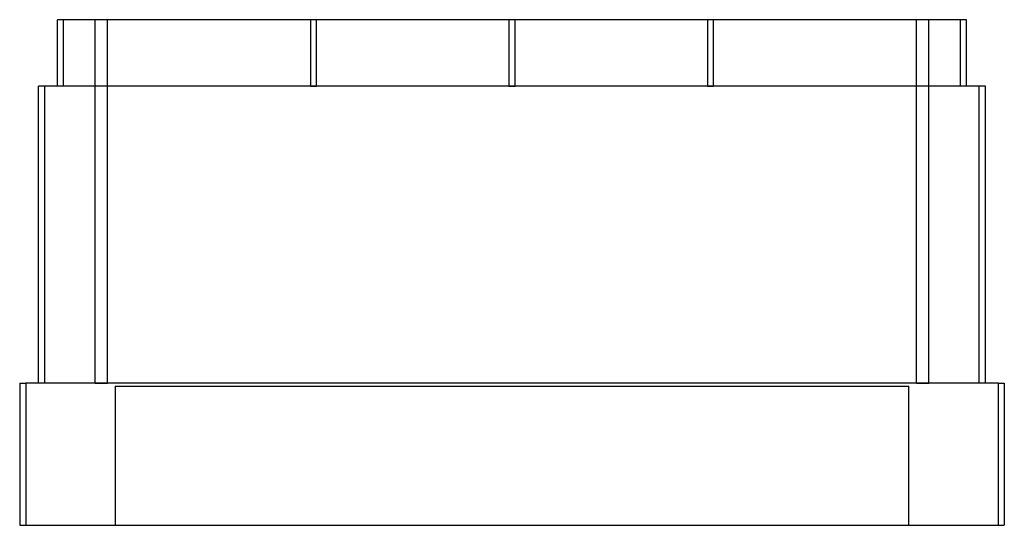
# Model space of a CAD drawing. Header units: millimetres. Extents: x -162 to 162, y -25 to 142.
import ezdxf

# ---------------------------------------------------------------- set-up
doc = ezdxf.new("R2010")
doc.units = ezdxf.units.MM
doc.layers.add('MAIN-1', color=7, linetype='Continuous')
doc.layers.add('MAIN-2', color=7, linetype='Continuous')

msp = doc.modelspace()

# ---------------------------------------------------------------- linework, layer by layer
at = {"layer": 'MAIN-1'}
for p, q in [((-148, 142), (-150, 142)), ((-150, 120), (-150, 142)), ((148, 142), (-148, 142)), ((-148, 120), (-148, 142)), ((150, 142), (148, 142)), ((148, 120), (148, 142)), ((150, 120), (150, 142)), ((-156.25, 22), (-156.25, 120)), ((-154.25, 120), (-156.25, 120)), ((-154.25, 22), (-154.25, 120)), ((154.25, 120), (-154.25, 120)), ((154.25, 22), (154.25, 120)), ((156.25, 120), (154.25, 120)), ((156.25, 22), (156.25, 120)), ((-162.5, 22), (-160.5, 22)), ((-162.5, 22), (-162.5, -25)), ((160.5, 22), (-160.5, 22)), ((-160.5, 22), (-160.5, -25)), ((160.5, 22), (162.5, 22)), ((160.5, 22), (160.5, -25)), ((162.5, 22), (162.5, -25)), ((-162.5, -25), (-160.5, -25)), ((-160.5, -25), (160.5, -25)), ((160.5, -25), (162.5, -25))]:
    msp.add_line(p, q, dxfattribs=at)
at = {"layer": 'MAIN-2'}
for p, q in [((-150, 142), (-150, 142)), ((-148, 120), (-148, 142)), ((-137.55, 142), (-137.55, 142)), ((-137.55, 142), (-137.55, 142)), ((-137.55, 142), (-137.55, 142)), ((-137.55, 142), (-137.55, 142)), ((-137.55, 142), (-137.55, 142)), ((-137.55, 142), (-137.55, 142)), ((-137.55, 142), (-137.55, 142)), ((-137.55, 142), (-137.55, 142)), ((-137.55, 142), (-137.55, 142)), ((-137.55, 142), (-137.55, 142)), ((-137.55, 142), (-137.55, 142)), ((-137.55, 142), (-137.55, 142)), ((-137.55, 142), (-137.55, 142)), ((-137.55, 142), (-137.55, 142)), ((-137.55, 142), (-137.55, 142)), ((-137.55, 142), (-137.55, 142)), ((-137.55, 142), (-137.55, 142)), ((-137.55, 142), (-137.55, 142)), ((-137.55, 142), (-137.55, 142)), ((-137.55, 142), (-137.55, 142)), ((-137.55, 142), (-137.55, 142)), ((-137.55, 142), (-137.55, 142)), ((-137.55, 22), (-137.55, 142)), ((-133.55, 22), (-133.55, 142)), ((-133.55, 22), (-133.55, 142)), ((-66.5, 142), (-66.5, 142)), ((-66.5, 142), (-66.5, 120)), ((-66.5, 142), (-66.5, 142)), ((-66.5, 142), (-66.5, 142)), ((-66.5, 142), (-66.5, 142)), ((-66.5, 142), (-66.5, 142)), ((-66.5, 142), (-66.5, 142)), ((-66.5, 142), (-66.5, 142)), ((-66.5, 142), (-66.5, 142)), ((-66.5, 142), (-66.5, 142)), ((-66.5, 142), (-66.5, 142)), ((-66.5, 142), (-66.5, 142)), ((-66.5, 142), (-66.5, 142)), ((-66.5, 142), (-66.5, 142)), ((-66.5, 142), (-66.5, 142)), ((-66.5, 142), (-66.5, 142)), ((-66.5, 142), (-66.5, 142)), ((-66.5, 142), (-66.5, 142)), ((-66.5, 142), (-66.5, 142)), ((-66.5, 142), (-66.5, 142)), ((-66.5, 142), (-66.5, 142)), ((-66.5, 142), (-66.5, 142)), ((-66.5, 142), (-66.5, 142)), ((-64.5, 142), (-64.5, 142)), ((-64.5, 142), (-64.5, 142)), ((-64.5, 142), (-64.5, 142)), ((-64.5, 142), (-64.5, 142)), ((-64.5, 142), (-64.5, 142)), ((-64.5, 142), (-64.5, 142)), ((-64.5, 142), (-64.5, 142)), ((-64.5, 142), (-64.5, 142)), ((-64.5, 142), (-64.5, 142)), ((-64.5, 142), (-64.5, 142)), ((-64.5, 142), (-64.5, 142)), ((-64.5, 142), (-64.5, 142)), ((-64.5, 142), (-64.5, 142)), ((-64.5, 142), (-64.5, 142)), ((-64.5, 142), (-64.5, 142)), ((-64.5, 142), (-64.5, 142)), ((-64.5, 142), (-64.5, 142)), ((-64.5, 142), (-64.5, 142)), ((-64.5, 142), (-64.5, 142)), ((-64.5, 142), (-64.5, 142)), ((-64.5, 142), (-64.5, 142)), ((-64.5, 142), (-64.5, 142)), ((-64.5, 120), (-64.5, 142)), ((-1, 142), (-1, 142)), ((-1, 142), (-1, 120)), ((-1, 142), (-1, 142)), ((-1, 142), (-1, 142)), ((-1, 142), (-1, 142)), ((-1, 142), (-1, 142)), ((-1, 142), (-1, 142)), ((-1, 142), (-1, 142)), ((-1, 142), (-1, 142)), ((-1, 142), (-1, 142)), ((-1, 142), (-1, 142)), ((-1, 142), (-1, 142)), ((-1, 142), (-1, 142)), ((-1, 142), (-1, 142)), ((-1, 142), (-1, 142)), ((-1, 142), (-1, 142)), ((-1, 142), (-1, 142)), ((-1, 142), (-1, 142)), ((-1, 142), (-1, 142)), ((-1, 142), (-1, 142)), ((-1, 142), (-1, 142)), ((-1, 142), (-1, 142)), ((-1, 142), (-1, 142)), ((1, 142), (1, 142)), ((1, 142), (1, 142)), ((1, 142), (1, 142)), ((1, 142), (1, 142)), ((1, 142), (1, 142)), ((1, 142), (1, 142)), ((1, 142), (1, 142)), ((1, 142), (1, 142)), ((1, 142), (1, 142)), ((1, 142), (1, 142)), ((1, 142), (1, 142)), ((1, 142), (1, 142)), ((1, 142), (1, 142)), ((1, 142), (1, 142)), ((1, 142), (1, 142)), ((1, 142), (1, 142)), ((1, 142), (1, 142)), ((1, 142), (1, 142)), ((1, 142), (1, 142)), ((1, 142), (1, 142)), ((1, 142), (1, 142)), ((1, 142), (1, 142)), ((1, 120), (1, 142)), ((64.5, 142), (64.5, 142)), ((64.5, 142), (64.5, 120)), ((64.5, 142), (64.5, 142)), ((64.5, 142), (64.5, 142)), ((64.5, 142), (64.5, 142)), ((64.5, 142), (64.5, 142)), ((64.5, 142), (64.5, 142)), ((64.5, 142), (64.5, 142)), ((64.5, 142), (64.5, 142)), ((64.5, 142), (64.5, 142)), ((64.5, 142), (64.5, 142)), ((64.5, 142), (64.5, 142)), ((64.5, 142), (64.5, 142)), ((64.5, 142), (64.5, 142)), ((64.5, 142), (64.5, 142)), ((64.5, 142), (64.5, 142)), ((64.5, 142), (64.5, 142)), ((64.5, 142), (64.5, 142)), ((64.5, 142), (64.5, 142)), ((64.5, 142), (64.5, 142)), ((64.5, 142), (64.5, 142)), ((64.5, 142), (64.5, 142)), ((64.5, 142), (64.5, 142)), ((66.5, 142), (66.5, 142)), ((66.5, 142), (66.5, 142)), ((66.5, 142), (66.5, 142)), ((66.5, 142), (66.5, 142)), ((66.5, 142), (66.5, 142)), ((66.5, 142), (66.5, 142)), ((66.5, 142), (66.5, 142)), ((66.5, 142), (66.5, 142)), ((66.5, 142), (66.5, 142)), ((66.5, 142), (66.5, 142)), ((66.5, 142), (66.5, 142)), ((66.5, 142), (66.5, 142)), ((66.5, 142), (66.5, 142)), ((66.5, 142), (66.5, 142)), ((66.5, 142), (66.5, 142)), ((66.5, 142), (66.5, 142)), ((66.5, 142), (66.5, 142)), ((66.5, 142), (66.5, 142)), ((66.5, 142), (66.5, 142)), ((66.5, 142), (66.5, 142)), ((66.5, 142), (66.5, 142)), ((66.5, 142), (66.5, 142)), ((66.5, 120), (66.5, 142)), ((133.55, 22), (133.55, 142)), ((133.55, 22), (133.55, 142)), ((137.55, 142), (137.55, 142)), ((137.55, 142), (137.55, 142)), ((137.55, 142), (137.55, 142)), ((137.55, 142), (137.55, 142)), ((137.55, 142), (137.55, 142)), ((137.55, 142), (137.55, 142)), ((137.55, 142), (137.55, 142)), ((137.55, 142), (137.55, 142)), ((137.55, 142), (137.55, 142)), ((137.55, 142), (137.55, 142)), ((137.55, 142), (137.55, 142)), ((137.55, 142), (137.55, 142)), ((137.55, 142), (137.55, 142)), ((137.55, 142), (137.55, 142)), ((137.55, 142), (137.55, 142)), ((137.55, 142), (137.55, 142)), ((137.55, 142), (137.55, 142)), ((137.55, 142), (137.55, 142)), ((137.55, 142), (137.55, 142)), ((137.55, 142), (137.55, 142)), ((137.55, 142), (137.55, 142)), ((137.55, 142), (137.55, 142)), ((137.55, 22), (137.55, 142)), ((148, 120), (148, 142)), ((150, 142), (150, 142)), ((-156.25, 120), (-156.25, 120)), ((-154.25, 22), (-154.25, 120)), ((-150, 120), (-150, 120)), ((-137.55, 120), (-137.55, 120)), ((-137.55, 120), (-137.55, 120)), ((-137.55, 120), (-137.55, 120)), ((-137.55, 120), (-137.55, 120)), ((-137.55, 120), (-137.55, 120)), ((-137.55, 120), (-137.55, 120)), ((-137.55, 120), (-137.55, 120)), ((-137.55, 120), (-137.55, 120)), ((-137.55, 120), (-137.55, 120)), ((-137.55, 120), (-137.55, 120)), ((-137.55, 120), (-137.55, 120)), ((-137.55, 120), (-137.55, 120)), ((-137.55, 120), (-137.55, 120)), ((-137.55, 120), (-137.55, 120)), ((-137.55, 120), (-137.55, 120)), ((-137.55, 120), (-137.55, 120)), ((-137.55, 120), (-137.55, 120)), ((-137.55, 120), (-137.55, 120)), ((-137.55, 120), (-137.55, 120)), ((-137.55, 120), (-137.55, 120)), ((-137.55, 120), (-137.55, 120)), ((-66.5, 120), (-66.5, 120)), ((-66.5, 120), (-66.5, 120)), ((-66.5, 120), (-66.5, 120)), ((-66.5, 120), (-66.5, 120)), ((-66.5, 120), (-66.5, 120)), ((-66.5, 120), (-66.5, 120)), ((-66.5, 120), (-66.5, 120)), ((-66.5, 120), (-66.5, 120)), ((-66.5, 120), (-66.5, 120)), ((-66.5, 120), (-66.5, 120)), ((-66.5, 120), (-66.5, 120)), ((-66.5, 120), (-66.5, 120)), ((-66.5, 120), (-66.5, 120)), ((-66.5, 120), (-66.5, 120)), ((-66.5, 120), (-66.5, 120)), ((-66.5, 120), (-66.5, 120)), ((-66.5, 120), (-66.5, 120)), ((-66.5, 120), (-66.5, 120)), ((-66.5, 120), (-66.5, 120)), ((-66.5, 120), (-66.5, 120)), ((-66.5, 120), (-66.5, 120)), ((-66.5, 120), (-64.5, 120)), ((-66.5, 120), (-66.5, 120)), ((-64.5, 120), (-64.5, 120)), ((-64.5, 120), (-64.5, 120)), ((-64.5, 120), (-64.5, 120)), ((-64.5, 120), (-64.5, 120)), ((-64.5, 120), (-64.5, 120)), ((-64.5, 120), (-64.5, 120)), ((-64.5, 120), (-64.5, 120)), ((-64.5, 120), (-64.5, 120)), ((-64.5, 120), (-64.5, 120)), ((-64.5, 120), (-64.5, 120)), ((-64.5, 120), (-64.5, 120)), ((-64.5, 120), (-64.5, 120)), ((-64.5, 120), (-64.5, 120)), ((-64.5, 120), (-64.5, 120)), ((-64.5, 120), (-64.5, 120)), ((-64.5, 120), (-64.5, 120)), ((-64.5, 120), (-64.5, 120)), ((-64.5, 120), (-64.5, 120)), ((-64.5, 120), (-64.5, 120)), ((-64.5, 120), (-64.5, 120)), ((-64.5, 120), (-64.5, 120)), ((-64.5, 120), (-64.5, 120)), ((-1, 120), (-1, 120)), ((-1, 120), (-1, 120)), ((-1, 120), (-1, 120)), ((-1, 120), (-1, 120)), ((-1, 120), (-1, 120)), ((-1, 120), (-1, 120)), ((-1, 120), (-1, 120)), ((-1, 120), (-1, 120)), ((-1, 120), (-1, 120)), ((-1, 120), (-1, 120)), ((-1, 120), (-1, 120)), ((-1, 120), (-1, 120)), ((-1, 120), (-1, 120)), ((-1, 120), (-1, 120)), ((-1, 120), (-1, 120)), ((-1, 120), (-1, 120)), ((-1, 120), (-1, 120)), ((-1, 120), (-1, 120)), ((-1, 120), (-1, 120)), ((-1, 120), (-1, 120)), ((-1, 120), (-1, 120)), ((-1, 120), (-1, 120)), ((-1, 120), (1, 120)), ((1, 120), (1, 120)), ((1, 120), (1, 120)), ((1, 120), (1, 120)), ((1, 120), (1, 120)), ((1, 120), (1, 120)), ((1, 120), (1, 120)), ((1, 120), (1, 120)), ((1, 120), (1, 120)), ((1, 120), (1, 120)), ((1, 120), (1, 120)), ((1, 120), (1, 120)), ((1, 120), (1, 120)), ((1, 120), (1, 120)), ((1, 120), (1, 120)), ((1, 120), (1, 120)), ((1, 120), (1, 120)), ((1, 120), (1, 120)), ((1, 120), (1, 120)), ((1, 120), (1, 120)), ((1, 120), (1, 120)), ((1, 120), (1, 120)), ((1, 120), (1, 120)), ((64.5, 120), (64.5, 120)), ((64.5, 120), (64.5, 120)), ((64.5, 120), (64.5, 120)), ((64.5, 120), (64.5, 120)), ((64.5, 120), (64.5, 120)), ((64.5, 120), (64.5, 120)), ((64.5, 120), (64.5, 120)), ((64.5, 120), (64.5, 120)), ((64.5, 120), (64.5, 120)), ((64.5, 120), (64.5, 120)), ((64.5, 120), (64.5, 120)), ((64.5, 120), (64.5, 120)), ((64.5, 120), (64.5, 120)), ((64.5, 120), (64.5, 120)), ((64.5, 120), (64.5, 120)), ((64.5, 120), (64.5, 120)), ((64.5, 120), (64.5, 120)), ((64.5, 120), (64.5, 120)), ((64.5, 120), (64.5, 120)), ((64.5, 120), (64.5, 120)), ((64.5, 120), (64.5, 120)), ((64.5, 120), (64.5, 120)), ((64.5, 120), (66.5, 120)), ((66.5, 120), (66.5, 120)), ((66.5, 120), (66.5, 120)), ((66.5, 120), (66.5, 120)), ((66.5, 120), (66.5, 120)), ((66.5, 120), (66.5, 120)), ((66.5, 120), (66.5, 120)), ((66.5, 120), (66.5, 120)), ((66.5, 120), (66.5, 120)), ((66.5, 120), (66.5, 120)), ((66.5, 120), (66.5, 120)), ((66.5, 120), (66.5, 120)), ((66.5, 120), (66.5, 120)), ((66.5, 120), (66.5, 120)), ((66.5, 120), (66.5, 120)), ((66.5, 120), (66.5, 120)), ((66.5, 120), (66.5, 120)), ((66.5, 120), (66.5, 120)), ((66.5, 120), (66.5, 120)), ((66.5, 120), (66.5, 120)), ((66.5, 120), (66.5, 120)), ((66.5, 120), (66.5, 120)), ((66.5, 120), (66.5, 120)), ((137.55, 120), (137.55, 120)), ((137.55, 120), (137.55, 120)), ((137.55, 120), (137.55, 120)), ((137.55, 120), (137.55, 120)), ((137.55, 120), (137.55, 120)), ((137.55, 120), (137.55, 120)), ((137.55, 120), (137.55, 120)), ((137.55, 120), (137.55, 120)), ((137.55, 120), (137.55, 120)), ((137.55, 120), (137.55, 120)), ((137.55, 120), (137.55, 120)), ((137.55, 120), (137.55, 120)), ((137.55, 120), (137.55, 120)), ((137.55, 120), (137.55, 120)), ((137.55, 120), (137.55, 120)), ((137.55, 120), (137.55, 120)), ((137.55, 120), (137.55, 120)), ((137.55, 120), (137.55, 120)), ((137.55, 120), (137.55, 120)), ((137.55, 120), (137.55, 120)), ((137.55, 120), (137.55, 120)), ((150, 120), (150, 120)), ((154.25, 22), (154.25, 120)), ((156.25, 120), (156.25, 120)), ((-162.5, 22), (-162.5, 22)), ((-160.5, 22), (-160.5, -25)), ((-156.25, 22), (-156.25, 22)), ((-137.55, 22), (-133.55, 22)), ((-137.55, 22), (-137.55, 22)), ((133.55, 22), (-133.55, 22)), ((-131, 21), (131, 21)), ((-131, 21), (-131, -25)), ((131, -25), (131, 21)), ((133.55, 22), (137.55, 22)), ((137.55, 22), (137.55, 22)), ((156.25, 22), (156.25, 22)), ((160.5, 22), (160.5, -25)), ((162.5, 22), (162.5, 22)), ((-162.5, -25), (-162.5, -25)), ((162.5, -25), (162.5, -25))]:
    msp.add_line(p, q, dxfattribs=at)

doc.saveas('drawing.dxf')
